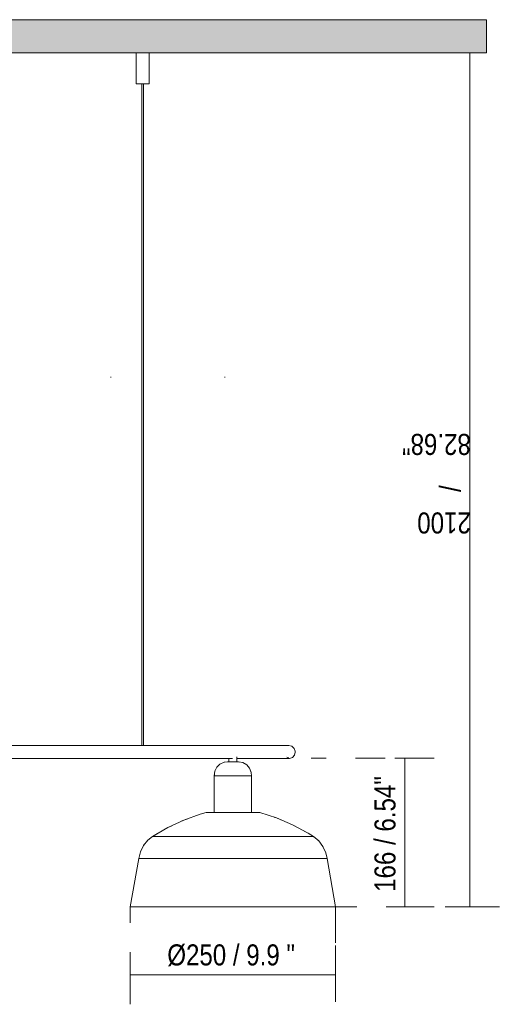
# Model space of a CAD drawing. Header units: millimetres. Extents: x 0 to 8.3, y 0 to 11.7.
# Tile 4 of 5: x 2.2 to 4.1, y 5.4 to 9.4. Entities that reach past the tile are written whole.
import ezdxf

# ---------------------------------------------------------------- set-up
doc = ezdxf.new("R2010")
doc.units = ezdxf.units.MM
doc.layers.add('PDF_Geometría', color=7, linetype='Continuous')
doc.layers.add('PDF_Rellenos sólidos', color=7, linetype='Continuous', true_color=0xe8e8e8)
doc.layers.add('PDF_Texto', color=7, linetype='Continuous', true_color=0x5b5b5b)
doc.styles.add('PDF Arial Narrow', font='ARIALN.TTF')

msp = doc.modelspace()

# ---------------------------------------------------------------- hatches: boundary and pattern name
at = {"layer": 'PDF_Rellenos sólidos', "transparency": 33554559}
msp.add_hatch(color=256, dxfattribs=at).paths.add_polyline_path([(3.4725, 9.2508), (4.0849, 9.2508), (4.0849, 9.3837), (0.355, 9.3837), (0.355, 9.2508), (2.9529, 9.2508)])

# ---------------------------------------------------------------- linework, layer by layer
at = {"layer": 'PDF_Geometría', "lineweight": 9}
msp.add_lwpolyline([(0.355, 9.2508), (4.0849, 9.2508), (4.0849, 9.3837), (0.355, 9.3837)], dxfattribs=at)
at = {"layer": 'PDF_Geometría', "lineweight": 20}
for points in [[(2.7293, 9.1261), (2.7293, 9.2508), (2.7285, 9.2508), (2.7258, 9.2508), (2.7217, 9.2508), (2.7162, 9.2508), (2.7099, 9.2508), (2.7031, 9.2508), (2.6963, 9.2508), (2.69, 9.2508), (2.6845, 9.2508), (2.6804, 9.2508), (2.6778, 9.2508), (2.6769, 9.2508), (2.6769, 9.1261), (2.6778, 9.1261), (2.6804, 9.1261), (2.6845, 9.1261), (2.69, 9.1261), (2.6963, 9.1261)], [(2.7295, 9.1261), (2.7295, 9.2508)], [(2.7258, 9.1261), (2.7285, 9.1261), (2.7293, 9.1261), (2.7285, 9.1261), (2.7258, 9.1261), (2.7217, 9.1261), (2.7162, 9.1261), (2.7099, 9.1261), (2.7031, 9.1261), (2.6963, 9.1261), (2.69, 9.1261), (2.6845, 9.1261), (2.6804, 9.1261), (2.6778, 9.1261), (2.6769, 9.1261)], [(2.6998, 9.1261), (2.6998, 6.4681), (2.7, 6.4681), (2.7002, 6.4681), (2.7004, 6.4681), (2.7012, 6.4681), (2.7021, 6.468), (2.7031, 6.468), (2.7041, 6.4679), (2.705, 6.4679), (2.7058, 6.4679), (2.7062, 6.468), (2.7064, 6.4681), (2.7064, 9.1261)], [(2.7066, 6.4681), (2.7066, 9.1261)], [(2.7099, 9.1261), (2.7162, 9.1261), (2.7217, 9.1261), (2.7256, 9.1261), (2.7218, 9.1261), (2.7164, 9.1261), (2.7101, 9.1261), (2.7164, 9.1261), (2.7218, 9.1261), (2.7256, 9.1261)], [(2.5744, 7.947), (2.5744, 7.9496)], [(3.0336, 7.947), (3.0336, 7.9496)], [(2.7002, 6.4681), (2.6246, 6.4681), (2.5464, 6.4681), (2.4659, 6.4681), (2.3835, 6.4681), (2.2997, 6.4681), (2.215, 6.4681), (2.1297, 6.4681), (2.116, 6.4681), (2.2013, 6.4681), (2.2861, 6.4681), (2.3701, 6.4681), (2.4527, 6.4681), (2.5336, 6.4681), (2.6122, 6.4681), (2.6882, 6.4681), (2.7003, 6.4681)], [(3.2902, 6.4681), (3.2871, 6.4681), (3.2778, 6.4681), (3.2624, 6.4681), (3.2409, 6.4681), (3.2135, 6.4681), (3.1802, 6.4681), (3.1414, 6.4681), (3.0971, 6.4681), (3.0476, 6.4681), (2.9932, 6.4681), (2.9342, 6.4681), (2.8708, 6.4681), (2.8035, 6.4681), (2.7325, 6.4681), (2.7058, 6.4681)], [(2.7062, 6.4681), (2.7781, 6.4681), (2.8468, 6.4681), (2.9117, 6.4681), (2.9723, 6.4681), (3.0284, 6.4681), (3.0797, 6.4681), (3.1259, 6.4681), (3.1668, 6.4681), (3.2021, 6.4681), (3.2316, 6.4681), (3.2553, 6.4681), (3.2729, 6.4681), (3.2845, 6.4681), (3.2898, 6.4681), (3.2902, 6.4681), (3.3025, 6.4651), (3.3119, 6.4567), (3.3163, 6.4448), (3.3165, 6.4419), (3.3134, 6.4296), (3.305, 6.4202), (3.2932, 6.4158), (3.2902, 6.4156)], [(3.0493, 6.4156), (3.0476, 6.4156), (2.9932, 6.4156), (2.9342, 6.4156), (2.8708, 6.4156), (2.8035, 6.4156), (2.7325, 6.4156), (2.6583, 6.4156), (2.5812, 6.4156), (2.5016, 6.4156), (2.42, 6.4156), (2.3368, 6.4156), (2.2525, 6.4156), (2.1674, 6.4156)], [(2.2013, 6.4156), (2.2861, 6.4156), (2.3701, 6.4156), (2.4527, 6.4156), (2.5336, 6.4156), (2.6122, 6.4156), (2.6882, 6.4156), (2.7612, 6.4156), (2.8308, 6.4156), (2.8966, 6.4156), (2.9582, 6.4156), (3.0155, 6.4156), (3.0636, 6.4156)], [(3.0492, 6.4157), (3.0492, 6.4024), (3.0503, 6.4024)], [(3.082, 6.4024), (3.082, 6.4228)], [(3.2831, 6.4209), (3.29, 6.4189), (3.2902, 6.4189)], [(2.9913, 6.3502), (2.9909, 6.3466), (2.9909, 6.199), (2.9909, 6.3466), (2.9929, 6.3645), (3.0008, 6.3806), (3.0137, 6.3932), (3.0301, 6.4006), (3.0435, 6.4024), (3.0465, 6.4024)], [(3.0125, 6.392), (3.0137, 6.3932), (3.0153, 6.3939)], [(3.0301, 6.4006), (3.0312, 6.4008)], [(3.0475, 6.4024), (3.0435, 6.4024)], [(3.0786, 6.4024), (3.0859, 6.4024), (3.0877, 6.4024), (3.0847, 6.4024), (3.0764, 6.4024), (3.0652, 6.4024), (3.0541, 6.4024), (3.0526, 6.4024)], [(3.0877, 6.4024), (3.0837, 6.4024), (3.0828, 6.4024), (3.0847, 6.4024), (3.0877, 6.4024), (3.0918, 6.4017)], [(3.0877, 6.4024), (3.1055, 6.3993), (3.1211, 6.3904), (3.1329, 6.3768), (3.1394, 6.36), (3.1403, 6.3466), (3.1403, 6.199), (3.1403, 6.3466), (3.1399, 6.3521)], [(3.1043, 6.3995), (3.1055, 6.3993), (3.1077, 6.398)], [(3.119, 6.3916), (3.1211, 6.3904), (3.1231, 6.3881)], [(3.1315, 6.3784), (3.1329, 6.3768), (3.134, 6.3738)], [(2.9913, 6.3466), (2.9909, 6.3466), (2.9913, 6.3466)], [(3.1399, 6.3466), (3.1403, 6.3466), (3.1399, 6.3466), (3.1366, 6.3466), (3.1303, 6.3466), (3.1211, 6.3466), (3.1095, 6.3466), (3.096, 6.3466), (3.0811, 6.3466), (3.0656, 6.3466), (3.0501, 6.3466), (3.0352, 6.3466), (3.0217, 6.3466), (3.0101, 6.3466), (3.0009, 6.3466), (2.9945, 6.3466), (2.9913, 6.3466), (2.9909, 6.3466), (2.9913, 6.3466)], [(2.9927, 6.3624), (2.9929, 6.3645), (2.9935, 6.3657)], [(3.1386, 6.3621), (3.1394, 6.36), (3.1395, 6.3584)], [(3.1399, 6.3466), (3.1403, 6.3466), (3.1399, 6.3466)], [(2.923, 6.188), (2.9343, 6.192), (2.9579, 6.199), (2.9343, 6.192), (2.8677, 6.1681), (2.8034, 6.1384), (2.742, 6.1032), (2.7237, 6.0882), (2.706, 6.0663), (2.6935, 6.0411), (2.6868, 6.0138), (2.6525, 5.8194)], [(2.8579, 6.1636), (2.8677, 6.1681), (2.8846, 6.1742)], [(2.9881, 6.199), (2.9763, 6.199), (2.9672, 6.199), (2.9611, 6.199), (2.9581, 6.199), (2.9611, 6.199), (2.9672, 6.199), (2.9763, 6.199), (2.9881, 6.199), (3.0023, 6.199), (3.0184, 6.199), (3.0359, 6.199), (3.0543, 6.199), (3.0731, 6.199), (3.0917, 6.199), (3.1094, 6.199), (3.1258, 6.199), (3.1404, 6.199), (3.1527, 6.199), (3.1624, 6.199), (3.1691, 6.199), (3.1727, 6.199), (3.1731, 6.199), (3.1701, 6.199), (3.164, 6.199), (3.1701, 6.199), (3.1731, 6.199)], [(2.9945, 6.199), (2.9913, 6.199)], [(3.1727, 6.199), (3.1691, 6.199), (3.1624, 6.199), (3.1527, 6.199), (3.1404, 6.199)], [(3.4373, 6.0409), (3.4391, 6.0369), (3.4444, 6.0138), (3.4391, 6.0369), (3.4275, 6.0625), (3.4106, 6.085), (3.3892, 6.1032), (3.3682, 6.116), (3.3058, 6.1493), (3.2406, 6.1771), (3.1733, 6.199)], [(3.2333, 6.1794), (3.2406, 6.1771), (3.259, 6.1692)], [(2.7977, 6.1351), (2.8034, 6.1384), (2.8202, 6.1461)], [(3.2961, 6.1534), (3.3058, 6.1493), (3.3203, 6.1416)], [(2.7196, 6.0831), (2.7237, 6.0882), (2.742, 6.1032), (2.7618, 6.1145)], [(2.7424, 6.1032), (2.7428, 6.1032), (2.7476, 6.1032), (2.7567, 6.1032), (2.77, 6.1032), (2.7873, 6.1032), (2.8083, 6.1032), (2.8328, 6.1032), (2.8605, 6.1032), (2.8909, 6.1032), (2.9237, 6.1032), (2.9585, 6.1032), (2.9946, 6.1032), (3.0318, 6.1032), (3.0694, 6.1032), (3.1069, 6.1032), (3.1439, 6.1032), (3.1798, 6.1032), (3.2142, 6.1032), (3.2465, 6.1032), (3.2765, 6.1032), (3.3035, 6.1032), (3.3274, 6.1032), (3.3477, 6.1032), (3.3642, 6.1032), (3.3766, 6.1032), (3.3849, 6.1032), (3.3888, 6.1032)], [(3.3523, 6.1245), (3.3682, 6.116), (3.3892, 6.1032), (3.3948, 6.0984)], [(2.7036, 6.0615), (2.706, 6.0663), (2.7093, 6.0704)], [(3.4054, 6.0894), (3.4106, 6.085), (3.4142, 6.0802)], [(3.4254, 6.0654), (3.4275, 6.0625), (3.428, 6.0615)], [(3.4787, 5.8194), (3.4444, 6.0138), (3.4423, 6.0138), (3.4361, 6.0138), (3.4258, 6.0138), (3.4116, 6.0138), (3.3936, 6.0138), (3.372, 6.0138), (3.3471, 6.0138), (3.319, 6.0138), (3.2882, 6.0138), (3.255, 6.0138), (3.2197, 6.0138), (3.1826, 6.0138), (3.1443, 6.0138), (3.1052, 6.0138), (3.0656, 6.0138), (3.026, 6.0138), (2.9868, 6.0138), (2.9485, 6.0138), (2.9115, 6.0138), (2.8762, 6.0138), (2.843, 6.0138), (2.8121, 6.0138), (2.7841, 6.0138), (2.7592, 6.0138), (2.7376, 6.0138), (2.7196, 6.0138), (2.7054, 6.0138), (2.6951, 6.0138), (2.6889, 6.0138), (2.6868, 6.0138)], [(2.6923, 6.0361), (2.6935, 6.0411), (2.6968, 6.0479)], [(2.7581, 5.8194), (2.7314, 5.8194), (2.7079, 5.8194), (2.6882, 5.8194), (2.6727, 5.8194), (2.6615, 5.8194), (2.6548, 5.8194), (2.6525, 5.8194), (2.6548, 5.8194), (2.6615, 5.8194), (2.6727, 5.8194), (2.6882, 5.8194), (2.7079, 5.8194), (2.7314, 5.8194), (2.7586, 5.8194), (2.7892, 5.8194), (2.8228, 5.8194), (2.8591, 5.8194), (2.8976, 5.8194), (2.9379, 5.8194), (2.9797, 5.8194), (3.0224, 5.8194), (3.0656, 5.8194), (3.1088, 5.8194), (3.1515, 5.8194), (3.1932, 5.8194), (3.2336, 5.8194), (3.2721, 5.8194), (3.3084, 5.8194), (3.342, 5.8194), (3.3726, 5.8194), (3.3998, 5.8194), (3.4233, 5.8194), (3.443, 5.8194), (3.4584, 5.8194), (3.4696, 5.8194), (3.4764, 5.8194), (3.4787, 5.8194), (3.4764, 5.8194), (3.4696, 5.8194), (3.4584, 5.8194), (3.443, 5.8194), (3.4233, 5.8194), (3.3998, 5.8194), (3.3726, 5.8194), (3.3426, 5.8194)], [(2.8228, 5.8194), (2.7892, 5.8194), (2.7586, 5.8194)], [(3.342, 5.8194), (3.3084, 5.8194), (3.2721, 5.8194), (3.2336, 5.8194), (3.1932, 5.8194), (3.1515, 5.8194), (3.1088, 5.8194), (3.0656, 5.8194), (3.0224, 5.8194), (2.9797, 5.8194), (2.9379, 5.8194), (2.8976, 5.8194), (2.8591, 5.8194), (2.823, 5.8194)]]:
    msp.add_lwpolyline(points, dxfattribs=at)
at = {"layer": 'PDF_Geometría', "color": 251, "lineweight": 9, "true_color": 0x5b5b5b}
for points in [[(3.9008, 9.2508), (4.0189, 9.2508), (4.0189, 5.8194), (4.137, 5.8194)], [(4.0189, 9.2508), (4.0582, 9.2508)], [(3.7564, 6.4179), (3.7171, 6.4179)], [(3.8745, 6.4179), (3.7564, 6.4179), (3.7564, 5.8194), (3.8745, 5.8194)], [(3.7564, 5.8194), (3.7171, 5.8194)], [(4.0189, 5.8194), (3.9795, 5.8194)], [(2.6525, 5.4285), (2.6525, 5.5466), (3.4787, 5.5466), (3.4787, 5.6647)], [(2.6525, 5.5466), (2.6525, 5.586)], [(3.4787, 5.5466), (3.4787, 5.5072)]]:
    msp.add_lwpolyline(points, dxfattribs=at)
at = {"layer": 'PDF_Geometría', "color": 254, "lineweight": 9, "true_color": 0xd2d2d2}
for points in [[(4.0849, 9.2508), (4.0193, 9.2508)], [(3.3804, 6.4179), (3.4411, 6.4179)], [(3.5592, 6.4179), (3.6773, 6.4179)], [(3.7954, 6.4179), (3.8561, 6.4179)], [(2.6525, 5.8194), (2.6525, 5.7554)], [(3.4627, 5.8194), (3.5644, 5.8194)], [(3.4787, 5.8194), (3.4787, 5.675)], [(3.6825, 5.8194), (3.8006, 5.8194)], [(3.9186, 5.8194), (4.0203, 5.8194)], [(2.6525, 5.6373), (2.6525, 5.5733)], [(3.4787, 5.5569), (3.4787, 5.4388)]]:
    msp.add_lwpolyline(points, dxfattribs=at)
at = {"layer": 'PDF_Geometría', "lineweight": 20}
for points in [[(2.677, 9.1261), (2.6779, 9.1261), (2.6806, 9.1261), (2.6847, 9.1261), (2.6902, 9.1261), (2.6965, 9.1261), (2.6902, 9.1261), (2.6847, 9.1261), (2.6806, 9.1261), (2.6779, 9.1261)], [(2.726, 9.1261), (2.7286, 9.1261), (2.7295, 9.1261), (2.7286, 9.1261)], [(3.0819, 6.4156), (3.1154, 6.4156), (3.1575, 6.4156), (3.1942, 6.4156), (3.2251, 6.4156), (3.2502, 6.4156), (3.2693, 6.4156), (3.2823, 6.4156), (3.2891, 6.4156), (3.2902, 6.4156), (3.2871, 6.4156), (3.2778, 6.4156), (3.2624, 6.4156), (3.2409, 6.4156), (3.2135, 6.4156), (3.1802, 6.4156), (3.1414, 6.4156), (3.0971, 6.4156)], [(3.0526, 6.4024), (3.0453, 6.4024), (3.0435, 6.4024), (3.0465, 6.4024)], [(2.9585, 6.199), (2.962, 6.199), (2.9688, 6.199), (2.962, 6.199)], [(2.9692, 6.199), (2.9784, 6.199), (2.9908, 6.199), (2.9784, 6.199)], [(3.1431, 6.199), (3.1549, 6.199), (3.164, 6.199), (3.1549, 6.199)], [(2.7581, 5.8194), (2.7314, 5.8194), (2.7079, 5.8194), (2.6882, 5.8194), (2.6727, 5.8194), (2.6615, 5.8194), (2.6548, 5.8194), (2.6525, 5.8194), (2.6548, 5.8194), (2.6615, 5.8194), (2.6727, 5.8194), (2.6882, 5.8194), (2.7079, 5.8194), (2.7314, 5.8194)], [(2.7449, 5.8194), (2.7223, 5.8194), (2.7034, 5.8194), (2.6886, 5.8194), (2.6778, 5.8194), (2.6713, 5.8194), (2.6692, 5.8194), (2.6713, 5.8194), (2.6778, 5.8194), (2.6886, 5.8194), (2.7034, 5.8194), (2.7223, 5.8194), (2.7449, 5.8194), (2.771, 5.8194), (2.8003, 5.8194), (2.8326, 5.8194), (2.8674, 5.8194), (2.9044, 5.8194), (2.9431, 5.8194), (2.9832, 5.8194), (3.0242, 5.8194), (3.0656, 5.8194), (3.107, 5.8194), (3.148, 5.8194), (3.1881, 5.8194), (3.2268, 5.8194), (3.2638, 5.8194), (3.2986, 5.8194), (3.3308, 5.8194), (3.3602, 5.8194), (3.3863, 5.8194), (3.4089, 5.8194), (3.4277, 5.8194), (3.4426, 5.8194), (3.4533, 5.8194), (3.4598, 5.8194), (3.462, 5.8194), (3.4598, 5.8194), (3.4533, 5.8194), (3.4426, 5.8194), (3.4277, 5.8194), (3.4089, 5.8194), (3.3863, 5.8194), (3.3602, 5.8194), (3.3308, 5.8194), (3.2986, 5.8194), (3.2638, 5.8194), (3.2268, 5.8194), (3.1881, 5.8194), (3.148, 5.8194), (3.107, 5.8194), (3.0656, 5.8194), (3.0242, 5.8194), (2.9832, 5.8194), (2.9431, 5.8194), (2.9044, 5.8194), (2.8674, 5.8194), (2.8326, 5.8194), (2.8003, 5.8194), (2.771, 5.8194)], [(2.7449, 5.8194), (2.771, 5.8194), (2.8003, 5.8194), (2.8326, 5.8194), (2.8674, 5.8194), (2.9044, 5.8194), (2.9431, 5.8194), (2.9832, 5.8194), (3.0242, 5.8194), (3.0656, 5.8194), (3.107, 5.8194), (3.148, 5.8194), (3.1881, 5.8194), (3.2268, 5.8194), (3.2638, 5.8194), (3.2986, 5.8194), (3.3308, 5.8194), (3.3602, 5.8194), (3.3863, 5.8194), (3.4089, 5.8194), (3.4277, 5.8194), (3.4426, 5.8194), (3.4533, 5.8194), (3.4598, 5.8194), (3.462, 5.8194), (3.4598, 5.8194), (3.4533, 5.8194), (3.4426, 5.8194), (3.4277, 5.8194), (3.4089, 5.8194), (3.3863, 5.8194), (3.3602, 5.8194), (3.3308, 5.8194), (3.2986, 5.8194), (3.2638, 5.8194), (3.2268, 5.8194), (3.1881, 5.8194), (3.148, 5.8194), (3.107, 5.8194), (3.0656, 5.8194), (3.0242, 5.8194), (2.9832, 5.8194), (2.9431, 5.8194), (2.9044, 5.8194), (2.8674, 5.8194), (2.8326, 5.8194), (2.8003, 5.8194), (2.771, 5.8194), (2.7449, 5.8194), (2.7223, 5.8194), (2.7034, 5.8194), (2.6886, 5.8194), (2.6778, 5.8194), (2.6713, 5.8194), (2.6692, 5.8194), (2.6713, 5.8194), (2.6778, 5.8194), (2.6886, 5.8194), (2.7034, 5.8194), (2.7223, 5.8194)], [(2.8228, 5.8194), (2.7892, 5.8194), (2.7586, 5.8194), (2.7892, 5.8194)], [(3.342, 5.8194), (3.3084, 5.8194), (3.2721, 5.8194), (3.2336, 5.8194), (3.1932, 5.8194), (3.1515, 5.8194), (3.1088, 5.8194), (3.0656, 5.8194), (3.0224, 5.8194), (2.9797, 5.8194), (2.9379, 5.8194), (2.8976, 5.8194), (2.8591, 5.8194), (2.823, 5.8194), (2.8591, 5.8194), (2.8976, 5.8194), (2.9379, 5.8194), (2.9797, 5.8194), (3.0224, 5.8194), (3.0656, 5.8194), (3.1088, 5.8194), (3.1515, 5.8194), (3.1932, 5.8194), (3.2336, 5.8194), (3.2721, 5.8194), (3.3084, 5.8194)], [(3.3998, 5.8194), (3.3726, 5.8194), (3.3426, 5.8194), (3.3726, 5.8194), (3.3998, 5.8194), (3.4233, 5.8194), (3.443, 5.8194), (3.4584, 5.8194), (3.4696, 5.8194), (3.4764, 5.8194), (3.4787, 5.8194), (3.4764, 5.8194), (3.4696, 5.8194), (3.4584, 5.8194), (3.443, 5.8194), (3.4233, 5.8194)]]:
    msp.add_lwpolyline(points, close=True, dxfattribs=at)

# ---------------------------------------------------------------- texts
at = {"layer": 'PDF_Texto', "attachment_point": 4, "style": 'PDF Arial Narrow'}
for s, insert, char_height, rotation in [('82.68"', (4.0223, 7.6781), 0.0845, 180), ('/', (3.9401, 7.4865), 0.0845, 90), ('2100', (4.0223, 7.3628), 0.0845, 180), ('166 / 6.54"', (3.6777, 5.8802), 0.084498, 90)]:
    msp.add_mtext(s, dxfattribs=dict(at, insert=insert, char_height=char_height, rotation=rotation))
at = {"layer": 'PDF_Texto', "insert": (2.8018, 5.6254), "char_height": 0.084498, "attachment_point": 4, "style": 'PDF Arial Narrow'}
msp.add_mtext('Ø250 / 9.9 "', dxfattribs=at)

doc.saveas('drawing.dxf')
